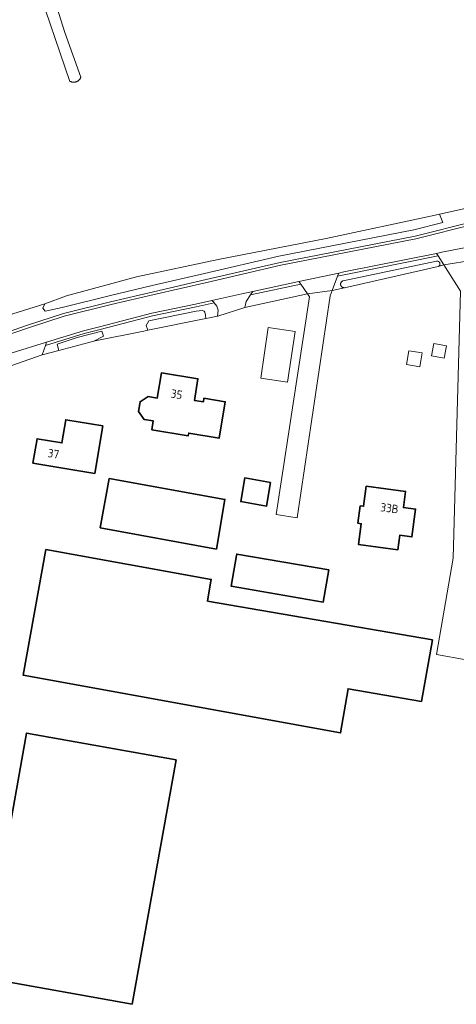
# Model space of a CAD drawing. Extents: x 199200 to 204075, y 460125 to 464703.
# Tile 155 of 174: x 202330 to 202424, y 463973 to 464184. Entities that reach past the tile are written whole.
import ezdxf
from ezdxf.enums import TextEntityAlignment as Align

# ---------------------------------------------------------------- set-up
doc = ezdxf.new("R2010")
doc.units = 0
for name, color, linetype, lineweight in [('B-WE-GR-GRAS-GV', 60, 'Continuous', 13), ('B-WE-OG-BEBOUWING-GV', 7, 'Continuous', 35), ('B-WE-OG-BEBOUWING-T18', 10, 'Continuous', 18), ('B-WE-OG-BEBOUWING_OVERBOUWING-GV', 7, 'Continuous', 18), ('B-WE-OG-TERREIN_CULTUURSCHEIDING-GV', 7, 'Continuous', 18), ('B-WE-OG-TERREIN_ERF-GV', 7, 'Continuous', 18), ('B-WE-OG-WATER_GREPPEL-GV', 160, 'Continuous', 18), ('B-WE-OG-WATER_SLOOT-GV', 120, 'Continuous', 18), ('B-WE-OG-WEG-GV', 7, 'Continuous', 18), ('B-WE-VH-VERHARDING_ASFALT-GV', 252, 'Continuous', 18), ('B-WE-VH-VERHARDING_BETONSTRAATSTEEN-GV', 252, 'Continuous', 18)]:
    doc.layers.add(name, color=color, linetype=linetype, lineweight=lineweight)
doc.styles.add('NLCS-ISO-M1000-T18', font='NLCS-ISO.ttf', dxfattribs={"height": 1.8})

msp = doc.modelspace()

# ---------------------------------------------------------------- linework, layer by layer
at = {"layer": 'B-WE-GR-GRAS-GV', "flags": 128}
for points in [[(202263.512, 464198.858), (202267.01, 464100.319), (202267.104, 464098.286), (202267.654, 464097.101), (202271.94, 464096.387), (202273.757, 464097.21), (202307.421, 464112.46), (202325.042, 464119.723), (202328.828, 464121.209), (202335.688, 464123.358), (202340.282, 464125.081), (202355.284, 464129.129), (202372.786, 464132.82), (202395.884, 464137.345), (202419.221, 464142.345), (202420.158, 464142.551), (202426.967, 464144.047), (202450.653, 464149.251), (202471.132, 464155.918), (202486.253, 464162.705), (202498.755, 464169.372), (202525.119, 464184.657)], [(202334.675, 464198.256), (202339.926, 464181.494), (202343.396, 464171.868), (202343.366, 464171.8), (202343.328, 464171.726), (202343.287, 464171.654), (202343.243, 464171.584), (202343.196, 464171.517), (202343.145, 464171.451), (202343.091, 464171.388), (202343.034, 464171.328), (202342.975, 464171.271), (202342.912, 464171.217), (202342.847, 464171.165), (202342.78, 464171.117), (202342.71, 464171.073), (202342.639, 464171.031), (202342.565, 464170.993), (202342.49, 464170.959), (202342.413, 464170.928), (202342.335, 464170.902), (202342.255, 464170.879), (202342.175, 464170.86), (202342.094, 464170.844), (202342.012, 464170.833), (202341.929, 464170.826), (202341.847, 464170.822), (202341.764, 464170.823), (202341.681, 464170.828), (202341.599, 464170.837), (202341.517, 464170.849), (202341.436, 464170.866), (202341.356, 464170.886), (202341.277, 464170.911), (202341.199, 464170.939), (202341.123, 464170.971), (202341.048, 464171.006), (202333.648, 464192.645)]]:
    msp.add_lwpolyline(points, dxfattribs=at)
at = {"layer": 'B-WE-OG-BEBOUWING-GV', "flags": 128}
for points in [[(202358.545, 464096.358), (202366.387, 464095.054), (202366.485, 464095.646), (202372.999, 464094.563), (202374.288, 464102.357), (202369.74, 464103.109), (202369.61, 464102.319), (202367.686, 464102.638), (202368.453, 464107.274), (202360.658, 464108.563), (202359.72, 464103.144), (202357.828, 464103.472), (202356.071, 464102.355), (202355.715, 464100.252), (202356.938, 464098.565), (202358.869, 464098.23)], [(202333.125, 464089.203), (202346.363, 464087.007), (202348.054, 464097.187), (202340.142, 464098.5), (202339.32, 464093.548), (202333.988, 464094.434)], [(202349.46, 464085.94), (202347.52, 464075.36), (202372.41, 464070.8), (202374.23, 464081.42)], [(202384, 464085.08), (202378.48, 464086.02), (202377.62, 464080.95), (202383.14, 464080.01)], [(202403.215, 464080.052), (202402.721, 464076.304), (202403.425, 464076.211), (202402.837, 464071.75), (202411.264, 464070.639), (202411.675, 464073.752), (202414.272, 464073.41), (202415.055, 464079.348), (202412.458, 464079.691), (202412.911, 464083.131), (202404.484, 464084.242), (202403.919, 464079.959)], [(202371.173, 464063.579), (202371.291, 464064.272), (202335.905, 464070.683), (202331.029, 464043.757), (202398.98, 464031.405), (202400.599, 464040.843), (202416.295, 464038.138), (202418.683, 464051.333), (202370.501, 464059.659)], [(202376.709, 464069.42), (202375.572, 464062.819), (202395.283, 464059.424), (202396.471, 464066.321), (202376.76, 464069.716)], [(202354.387, 463973.246), (202363.76, 464025.627), (202331.745, 464031.356), (202322.373, 463978.974)]]:
    msp.add_lwpolyline(points, close=True, dxfattribs=at)
at = {"layer": 'B-WE-OG-BEBOUWING_OVERBOUWING-GV', "flags": 128}
for points in [[(202387.66, 464106.56), (202389.27, 464117.43), (202383.52, 464118.28), (202381.91, 464107.41)], [(202415.946, 464109.861), (202416.447, 464112.803), (202413.615, 464113.286), (202413.114, 464110.344)], [(202418.466, 464112.165), (202421.169, 464111.661), (202421.674, 464114.364), (202418.97, 464114.869)]]:
    msp.add_lwpolyline(points, close=True, dxfattribs=at)
at = {"layer": 'B-WE-OG-TERREIN_CULTUURSCHEIDING-GV', "flags": 128}
for points in [[(202426.967, 464144.047), (202420.158, 464142.551), (202420.906, 464140.733), (202414.701, 464139.167), (202385.796, 464133.548), (202369.887, 464129.843), (202358.653, 464127.266), (202349.418, 464125.079), (202339.351, 464122.572), (202335.704, 464121.781), (202335.209, 464122.384), (202335.688, 464123.358), (202328.828, 464121.209)], [(202323.517, 464115.869), (202331.955, 464118.756), (202331.965, 464118.759), (202339.642, 464121.238), (202339.681, 464121.249), (202349.736, 464123.754), (202349.743, 464123.756), (202358.961, 464125.938), (202358.965, 464125.939), (202370.194, 464128.516), (202386.07, 464132.212), (202386.091, 464132.217), (202414.998, 464137.837), (202427.445, 464140.978)], [(202371.954, 464123.543), (202368.077, 464122.66), (202368.063, 464122.657)], [(202368.063, 464122.657), (202358.711, 464120.766), (202347.526, 464117.819), (202347.512, 464117.815), (202344.081, 464116.998), (202335.794, 464114.412), (202335.061, 464112.387), (202335.093, 464112.395), (202338.631, 464113.324), (202338.272, 464114.69), (202342.609, 464116.129), (202347.874, 464117.498), (202348.25, 464116.405), (202346.175, 464115.304), (202346.432, 464115.372), (202356.889, 464117.494), (202357.714, 464117.662), (202357.396, 464118.679), (202357.921, 464119.702), (202368.098, 464121.767), (202369.38, 464121.912), (202369.782, 464121.765), (202369.957, 464121.535), (202370.075, 464120.915), (202370.141, 464120.185), (202370.939, 464120.347), (202372.67, 464120.699), (202372.806, 464121.995)]]:
    msp.add_lwpolyline(points, dxfattribs=at)
for points in [[(202399.318, 464126.928), (202399.266, 464126.968), (202399.219, 464127.012), (202399.175, 464127.06), (202399.136, 464127.112), (202399.101, 464127.167), (202399.071, 464127.224), (202399.046, 464127.284), (202399.027, 464127.346), (202399.012, 464127.409), (202399.003, 464127.473), (202398.999, 464127.538), (202399.001, 464127.603), (202399.009, 464127.667), (202399.022, 464127.73), (202399.04, 464127.793), (202399.063, 464127.853), (202399.092, 464127.911), (202399.125, 464127.967), (202399.164, 464128.019), (202399.206, 464128.068), (202399.252, 464128.113), (202399.302, 464128.154), (202399.356, 464128.191), (202399.412, 464128.223), (202399.471, 464128.25), (202399.532, 464128.272), (202419.568, 464132.467), (202419.618, 464132.476), (202419.669, 464132.48), (202419.721, 464132.48), (202419.771, 464132.476), (202419.822, 464132.467), (202419.871, 464132.454), (202419.919, 464132.436), (202419.966, 464132.415), (202420.01, 464132.39), (202420.052, 464132.361), (202420.092, 464132.328), (202420.128, 464132.292), (202420.162, 464132.253), (202420.191, 464132.212), (202420.218, 464132.168), (202420.24, 464132.122), (202420.258, 464132.074), (202420.272, 464132.025), (202420.282, 464131.975), (202420.287, 464131.925), (202420.288, 464131.874), (202420.285, 464131.823), (202420.277, 464131.773), (202420.265, 464131.724), (202420.249, 464131.676), (202420.229, 464131.629), (202420.205, 464131.584), (202420.177, 464131.542), (202420.146, 464131.502), (202420.111, 464131.465), (202420.073, 464131.431), (202420.033, 464131.4), (202419.99, 464131.373), (202419.945, 464131.349), (202419.898, 464131.33), (202421.114, 464131.661), (202419.887, 464133.606), (202399.791, 464129.572), (202398.371, 464129.268), (202397.202, 464126.203), (202399.871, 464126.794), (202399.807, 464126.787), (202399.742, 464126.786), (202399.677, 464126.791), (202399.613, 464126.801), (202399.55, 464126.816), (202399.488, 464126.836), (202399.429, 464126.862), (202399.372, 464126.893)], [(202390.453, 464127.571), (202379.735, 464125.274), (202378.751, 464123.835), (202378.492, 464122.524), (202391.914, 464125.468)]]:
    msp.add_lwpolyline(points, close=True, dxfattribs=at)
at = {"layer": 'B-WE-OG-TERREIN_CULTUURSCHEIDING-GV'}
msp.add_lwpolyline([(202372.806, 464121.995, 0.1215909), (202371.954, 464123.543)], format="xyb", dxfattribs=at)
at = {"layer": 'B-WE-OG-TERREIN_ERF-GV', "flags": 128}
msp.add_lwpolyline([(202425.888, 464047.086), (202419.536, 464048.181), (202423.093, 464068.819), (202424.656, 464126.049), (202421.114, 464131.661), (202419.898, 464131.33), (202407.079, 464128.39), (202399.871, 464126.794), (202397.202, 464126.203), (202396.768, 464125.066), (202389.731, 464077.455), (202385.195, 464078.22), (202392.34, 464124.856), (202391.914, 464125.468), (202378.492, 464122.524), (202372.726, 464120.71), (202372.67, 464120.699), (202370.939, 464120.347), (202370.141, 464120.185), (202357.714, 464117.662), (202356.889, 464117.494), (202346.432, 464115.372), (202346.175, 464115.304), (202338.631, 464113.324), (202335.093, 464112.395), (202325.861, 464109.163)], dxfattribs=at)
for points in [[(202357.828, 464103.472), (202359.72, 464103.144), (202360.658, 464108.563), (202368.453, 464107.274), (202367.686, 464102.638), (202369.61, 464102.319), (202369.74, 464103.109), (202374.288, 464102.357), (202372.999, 464094.563), (202366.485, 464095.646), (202366.387, 464095.054), (202358.545, 464096.358), (202358.869, 464098.23), (202356.938, 464098.565), (202355.715, 464100.252), (202356.071, 464102.355)], [(202333.125, 464089.203), (202333.988, 464094.434), (202339.32, 464093.548), (202340.142, 464098.5), (202348.054, 464097.187), (202346.363, 464087.007)], [(202374.23, 464081.42), (202372.41, 464070.8), (202347.52, 464075.36), (202349.46, 464085.94)], [(202377.62, 464080.95), (202378.48, 464086.02), (202384, 464085.08), (202383.14, 464080.01)], [(202412.458, 464079.691), (202415.055, 464079.348), (202414.272, 464073.41), (202411.675, 464073.752), (202411.264, 464070.639), (202402.837, 464071.75), (202403.425, 464076.211), (202402.721, 464076.304), (202403.215, 464080.052), (202403.919, 464079.959), (202404.484, 464084.242), (202412.911, 464083.131)], [(202371.173, 464063.579), (202370.501, 464059.659), (202418.683, 464051.333), (202416.295, 464038.138), (202400.599, 464040.843), (202398.98, 464031.405), (202331.029, 464043.757), (202335.905, 464070.683), (202371.291, 464064.272)], [(202376.709, 464069.42), (202376.76, 464069.716), (202396.471, 464066.321), (202395.283, 464059.424), (202375.572, 464062.819)], [(202363.76, 464025.627), (202354.387, 463973.246), (202322.373, 463978.974), (202331.745, 464031.356)]]:
    msp.add_lwpolyline(points, close=True, dxfattribs=at)
at = {"layer": 'B-WE-OG-WATER_GREPPEL-GV', "flags": 128}
msp.add_lwpolyline([(202333.648, 464192.645), (202341.048, 464171.006), (202341.123, 464170.971), (202341.199, 464170.939), (202341.277, 464170.911), (202341.356, 464170.886), (202341.436, 464170.866), (202341.517, 464170.849), (202341.599, 464170.837), (202341.681, 464170.828), (202341.764, 464170.823), (202341.847, 464170.822), (202341.929, 464170.826), (202342.012, 464170.833), (202342.094, 464170.844), (202342.175, 464170.86), (202342.255, 464170.879), (202342.335, 464170.902), (202342.413, 464170.928), (202342.49, 464170.959), (202342.565, 464170.993), (202342.639, 464171.031), (202342.71, 464171.073), (202342.78, 464171.117), (202342.847, 464171.165), (202342.912, 464171.217), (202342.975, 464171.271), (202343.034, 464171.328), (202343.091, 464171.388), (202343.145, 464171.451), (202343.196, 464171.517), (202343.243, 464171.584), (202343.287, 464171.654), (202343.328, 464171.726), (202343.366, 464171.8), (202343.396, 464171.868), (202339.926, 464181.494), (202334.675, 464198.256)], dxfattribs=at)
msp.add_lwpolyline([(202399.871, 464126.794), (202407.079, 464128.39), (202419.898, 464131.33), (202419.945, 464131.349), (202419.99, 464131.373), (202420.033, 464131.4), (202420.073, 464131.431), (202420.111, 464131.465), (202420.146, 464131.502), (202420.177, 464131.542), (202420.205, 464131.584), (202420.229, 464131.629), (202420.249, 464131.676), (202420.265, 464131.724), (202420.277, 464131.773), (202420.285, 464131.823), (202420.288, 464131.874), (202420.287, 464131.925), (202420.282, 464131.975), (202420.272, 464132.025), (202420.258, 464132.074), (202420.24, 464132.122), (202420.218, 464132.168), (202420.191, 464132.212), (202420.162, 464132.253), (202420.128, 464132.292), (202420.092, 464132.328), (202420.052, 464132.361), (202420.01, 464132.39), (202419.966, 464132.415), (202419.919, 464132.436), (202419.871, 464132.454), (202419.822, 464132.467), (202419.771, 464132.476), (202419.721, 464132.48), (202419.669, 464132.48), (202419.618, 464132.476), (202419.568, 464132.467), (202399.532, 464128.272), (202399.471, 464128.25), (202399.412, 464128.223), (202399.356, 464128.191), (202399.302, 464128.154), (202399.252, 464128.113), (202399.206, 464128.068), (202399.164, 464128.019), (202399.125, 464127.967), (202399.092, 464127.911), (202399.063, 464127.853), (202399.04, 464127.793), (202399.022, 464127.73), (202399.009, 464127.667), (202399.001, 464127.603), (202398.999, 464127.538), (202399.003, 464127.473), (202399.012, 464127.409), (202399.027, 464127.346), (202399.046, 464127.284), (202399.071, 464127.224), (202399.101, 464127.167), (202399.136, 464127.112), (202399.175, 464127.06), (202399.219, 464127.012), (202399.266, 464126.968), (202399.318, 464126.928), (202399.372, 464126.893), (202399.429, 464126.862), (202399.488, 464126.836), (202399.55, 464126.816), (202399.613, 464126.801), (202399.677, 464126.791), (202399.742, 464126.786), (202399.807, 464126.787)], close=True, dxfattribs=at)
at = {"layer": 'B-WE-OG-WATER_SLOOT-GV', "flags": 128}
for points in [[(202420.158, 464142.551), (202419.221, 464142.345), (202395.884, 464137.345), (202372.786, 464132.82), (202355.284, 464129.129), (202340.282, 464125.081), (202335.688, 464123.358), (202335.209, 464122.384), (202335.704, 464121.781), (202339.351, 464122.572), (202349.418, 464125.079), (202358.653, 464127.266), (202369.887, 464129.843), (202385.796, 464133.548), (202414.701, 464139.167), (202420.906, 464140.733)], [(202357.714, 464117.662), (202370.141, 464120.185), (202370.075, 464120.915), (202369.957, 464121.535), (202369.782, 464121.765), (202369.38, 464121.912), (202368.098, 464121.767), (202357.921, 464119.702), (202357.396, 464118.679)], [(202347.874, 464117.498), (202342.609, 464116.129), (202338.272, 464114.69), (202338.631, 464113.324), (202346.175, 464115.304), (202348.25, 464116.405)]]:
    msp.add_lwpolyline(points, close=True, dxfattribs=at)
at = {"layer": 'B-WE-OG-WEG-GV', "flags": 128}
for points in [[(202427.445, 464140.978), (202414.998, 464137.837), (202386.091, 464132.217), (202386.07, 464132.212), (202370.194, 464128.516), (202358.965, 464125.939), (202358.961, 464125.938), (202349.743, 464123.756), (202349.736, 464123.754), (202339.681, 464121.249), (202339.642, 464121.238), (202331.965, 464118.759), (202331.955, 464118.756), (202323.517, 464115.869)], [(202323.711, 464115.301), (202332.149, 464118.188), (202339.826, 464120.667), (202349.881, 464123.172), (202359.099, 464125.354), (202370.329, 464127.931), (202386.206, 464131.628), (202415.129, 464137.251), (202427.592, 464140.396)], [(202371.403, 464124.033), (202367.944, 464123.245), (202358.575, 464121.351), (202347.373, 464118.399), (202343.922, 464117.577), (202336.05, 464115.12), (202335.794, 464114.412), (202344.081, 464116.998), (202347.512, 464117.815), (202347.526, 464117.819)], [(202347.526, 464117.819), (202358.711, 464120.766), (202368.063, 464122.657), (202368.077, 464122.66), (202371.954, 464123.543)]]:
    msp.add_lwpolyline(points, dxfattribs=at)
for points in [[(202398.625, 464129.935), (202398.371, 464129.268), (202399.791, 464129.572), (202419.887, 464133.606), (202419.544, 464134.149), (202399.669, 464130.159)], [(202390.453, 464127.571), (202390.082, 464128.105), (202380.227, 464125.993), (202379.735, 464125.274)]]:
    msp.add_lwpolyline(points, close=True, dxfattribs=at)
at = {"layer": 'B-WE-OG-WEG-GV'}
msp.add_lwpolyline([(202371.954, 464123.543, 0.0509067), (202371.403, 464124.033)], format="xyb", dxfattribs=at)
at = {"layer": 'B-WE-VH-VERHARDING_ASFALT-GV', "flags": 128}
for points in [[(202427.592, 464140.396), (202415.129, 464137.251), (202386.206, 464131.628), (202370.329, 464127.931), (202359.099, 464125.354), (202349.881, 464123.172), (202339.826, 464120.667), (202332.149, 464118.188), (202323.711, 464115.301)], [(202328.647, 464112.81), (202336.05, 464115.12), (202343.922, 464117.577), (202347.373, 464118.399), (202358.575, 464121.351), (202367.944, 464123.245), (202371.403, 464124.033), (202372.726, 464124.334), (202376.6, 464125.216), (202377.843, 464125.482), (202380.227, 464125.993), (202390.082, 464128.105), (202398.625, 464129.935), (202399.669, 464130.159), (202419.544, 464134.149), (202420.674, 464134.376), (202430.23, 464136.263)]]:
    msp.add_lwpolyline(points, dxfattribs=at)
at = {"layer": 'B-WE-VH-VERHARDING_BETONSTRAATSTEEN-GV', "flags": 128}
for points in [[(202423.406, 464132.03), (202428.779, 464132.894), (202428.83, 464134.966), (202429.39, 464135.485), (202430.23, 464136.263), (202420.674, 464134.376), (202419.544, 464134.149), (202419.887, 464133.606), (202421.114, 464131.661)], [(202423.406, 464132.03), (202421.114, 464131.661), (202424.656, 464126.049), (202423.093, 464068.819), (202419.536, 464048.181), (202425.888, 464047.086), (202427.092, 464068.71), (202428.174, 464108.366), (202428.703, 464129.81), (202428.779, 464132.894)], [(202390.453, 464127.571), (202391.914, 464125.468), (202397.202, 464126.203), (202398.371, 464129.268), (202398.625, 464129.935), (202390.082, 464128.105)], [(202391.914, 464125.468), (202392.34, 464124.856), (202385.195, 464078.22), (202389.731, 464077.455), (202396.768, 464125.066), (202397.202, 464126.203)], [(202323.906, 464110.812), (202324.442, 464110.36), (202324.589, 464110.236), (202325.547, 464109.428), (202325.861, 464109.163), (202335.093, 464112.395), (202335.061, 464112.387), (202335.794, 464114.412), (202336.05, 464115.12), (202328.647, 464112.81)]]:
    msp.add_lwpolyline(points, close=True, dxfattribs=at)
for points in [[(202378.751, 464123.835), (202379.735, 464125.274), (202380.227, 464125.993), (202377.843, 464125.482), (202376.6, 464125.216), (202372.726, 464124.334), (202371.403, 464124.033)], [(202372.806, 464121.995), (202372.67, 464120.699), (202372.726, 464120.71), (202378.492, 464122.524), (202378.751, 464123.835)]]:
    msp.add_lwpolyline(points, dxfattribs=at)
at = {"layer": 'B-WE-VH-VERHARDING_BETONSTRAATSTEEN-GV'}
for points in [[(202371.403, 464124.033, -0.0509067), (202371.954, 464123.543)], [(202371.954, 464123.543, -0.1215909), (202372.806, 464121.995)]]:
    msp.add_lwpolyline(points, format="xyb", dxfattribs=at)

# ---------------------------------------------------------------- texts
at = {"layer": 'B-WE-OG-BEBOUWING-T18', "style": 'NLCS-ISO-M1000-T18'}
for s, rotation, p in [('35', 350.6, (202363.889, 464103.974)), ('37', 350.6, (202337.512, 464091.219)), ('33B', 352.5, (202409.474, 464079.549))]:
    msp.add_text(s, height=1.8, rotation=rotation, dxfattribs=at).set_placement(p, align=Align.MIDDLE)

doc.saveas('drawing.dxf')
